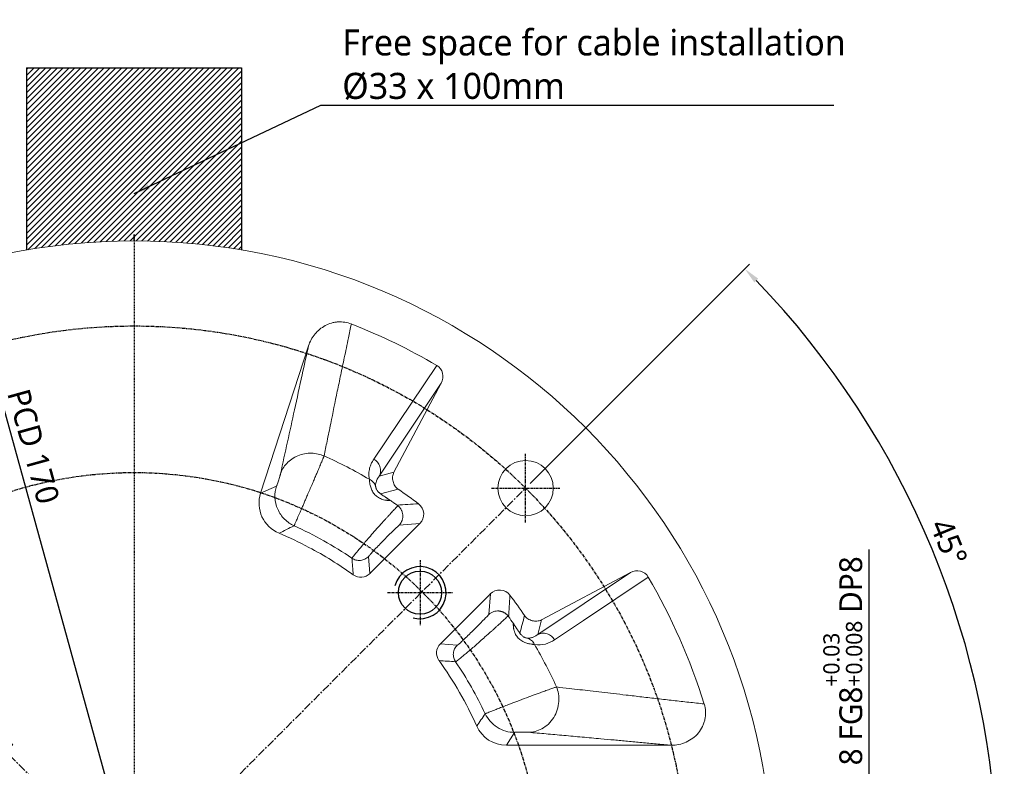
# Model space of a CAD drawing. Header units: millimetres. Extents: x 0 to 5219, y 0 to 2970.
# Tile 191 of 228: x 4818 to 4969, y 142 to 256. Entities that reach past the tile are written whole.
import ezdxf

# ---------------------------------------------------------------- set-up
doc = ezdxf.new("R2010")
doc.units = ezdxf.units.MM
doc.header["$LTSCALE"] = 0.2
doc.linetypes.add('CENTER2', pattern=[1.125, 0.75, -0.125, 0.125, -0.125])
doc.linetypes.add('CENTERX2', pattern=[4, 2.5, -0.5, 0.5, -0.5])
for name, color, linetype in [('01_Object Line', 4, 'Continuous'), ('02_Center Line', 1, 'CENTER2'), ('05_Section Line', 3, 'Continuous')]:
    doc.layers.add(name, color=color, linetype=linetype)
doc.styles.add('Rainbow-4.0 Style', font='malgunsl.ttf')
doc.dimstyles.new('Rainbow-4.0 Style', dxfattribs={"dimtxt": 3.5, "dimasz": 2.5, "dimexe": 1, "dimexo": 1, "dimgap": 1, "dimtad": 1, "dimdsep": 46, "dimtxsty": 'Rainbow-4.0 Style', "dimcen": 0, "dimclrd": 251, "dimclre": 251, "dimclrt": 7, "dimazin": 3, "dimtp": 0.1, "dimtm": 0.1, "dimtfac": 0.61, "dimtmove": 0, "dimatfit": 3, "dimfxl": 1, "dimlwd": -1, "dimlwe": -1, "dimarcsym": 1})
doc.dimstyles.new('Rainbow-4.0 Style$3', dxfattribs={"dimtxt": 3.5, "dimasz": 2.5, "dimexe": 1, "dimexo": 1, "dimgap": 1, "dimtad": 1, "dimtoh": 1, "dimdsep": 46, "dimtxsty": 'Rainbow-4.0 Style', "dimcen": 0, "dimclrd": 251, "dimclre": 251, "dimclrt": 7, "dimazin": 3, "dimtp": 0.1, "dimtm": 0.1, "dimtfac": 0.61, "dimtmove": 0, "dimatfit": 3, "dimfxl": 1, "dimlwd": -1, "dimlwe": -1, "dimarcsym": 1})

# ---------------------------------------------------------------- blocks, each defined once
blk = doc.blocks.new('A$C48e13476')
at = {"ltscale": 2.5}
blk.add_circle((0, 0), 3.32, dxfattribs=at)
at = {"layer": '02_Center Line', "ltscale": 2.5}
for p, q in [((0, 5), (0, -5)), ((-5, 0), (5, 0))]:
    blk.add_line(p, q, dxfattribs=at)
at = {"layer": '05_Section Line', "ltscale": 2.5}
blk.add_arc((0, 0), 4, 255, 165, dxfattribs=at)
blk = doc.blocks.new('A$Cc2a0bf7b')
at = {"linetype": 'Continuous', "lineweight": 18}
for p, q in [((19.42, 59.33), (26.77, 81.93)), ((36.81, 64.54), (46.45, 78.93)), ((47.15, 76.19), (37.64, 61.96)), ((47.15, 76.19), (39.89, 62.54)), ((37.64, 61.96), (39.89, 62.54)), ((19.42, 59.33), (21.86, 60.42)), ((37.85, 59.22), (40.53, 59.94)), ((43.88, 54.69), (36.21, 47.02)), ((43.88, 54.69), (40.69, 54.44)), ((35.99, 49.59), (36.21, 47.02)), ((61.96, 37.64), (76.19, 47.15)), ((62.54, 39.89), (76.19, 47.15)), ((47.02, 36.21), (54.69, 43.88)), ((54.44, 40.7), (54.69, 43.88)), ((62.54, 39.89), (61.96, 37.64)), ((47.02, 36.21), (49.59, 35.98)), ((58.42, 22.62), (57.15, 20.64)), ((82.46, 20.64), (57.15, 20.64))]:
    blk.add_line(p, q, dxfattribs=at)
at = {"linetype": 'Continuous', "lineweight": 18, "flags": 128}
blk.add_lwpolyline([(64.54, 36.81), (66.08, 37.84), (68.98, 39.79), (78.93, 46.45)], dxfattribs=at)
at = {"linetype": 'Continuous', "lineweight": 18}
for centre, radius in [((0, 0), 98.05), ((60.1, 60.1), 4.25)]:
    blk.add_circle(centre, radius, dxfattribs=at)
blk.add_arc((0, 0), 57.64, 24.1605, 35.6992, dxfattribs=at)
for centre, major_axis, ratio, start_param, end_param in [((-0.07, -0.14), (-40.07, -82.53), 1, 3.0618, 3.220774), ((45.37, 77.11), (1.18, 1.76), 0.94444, 4.81882, 6.337308), ((24.18, 57.79), (4.56, 2.06), 0.998889, 2.404624, 3.892375), ((42.46, 56.1), (2, 0.15), 0.998562, 5.421308, 7.128512), ((34.8, 48.43), (-0.18, 1.99), 0.998964, 2.43133, 3.83859), ((77.11, 45.37), (1.76, 1.18), 0.94444, 6.229061, 7.747551), ((-0.31, -0.14), (-84.13, -37.01), 0.999999, 3.026586, 3.258724), ((56.1, 42.46), (0.15, 2), 0.998562, 5.437848, 7.145021), ((48.43, 34.8), (1.99, -0.18), 0.998964, 2.444481, 3.85198), ((57.15, 25.64), (-2.7, -4.21), 0.999141, 5.704173, 6.852522)]:
    blk.add_ellipse(centre, major_axis=major_axis, ratio=ratio, start_param=start_param, end_param=end_param, dxfattribs=at)
for points, knots in [([(26.77, 81.93), (26.88, 82.27), (27.01, 82.58), (27.26, 83.03), (27.35, 83.18), (27.54, 83.47), (27.65, 83.61), (27.98, 84.01), (28.22, 84.25), (28.75, 84.69), (29.04, 84.88), (29.65, 85.2), (29.97, 85.33), (30.46, 85.48), (30.63, 85.52), (30.97, 85.58), (31.15, 85.6), (31.66, 85.63), (32, 85.62), (32.69, 85.51), (33.03, 85.42), (33.35, 85.29)], [0, 0, 0, 0, 0.125, 0.125, 0.1875, 0.1875, 0.25, 0.25, 0.375, 0.375, 0.5, 0.5, 0.625, 0.625, 0.6875, 0.6875, 0.75, 0.75, 0.875, 0.875, 1, 1, 1, 1]), ([(29.16, 65.05), (29.31, 65.79), (29.66, 67.45), (30.33, 70.76), (31.03, 74.16), (31.73, 77.52), (32.3, 80.25), (32.84, 82.85), (33.2, 84.58), (33.35, 85.29)], [0, 0, 0, 0, 0.110008, 0.244069, 0.488375, 0.613069, 0.742949, 0.893664, 1, 1, 1, 1]), ([(26.77, 81.93), (26.45, 80.45), (25.73, 77.18), (24.66, 72.27), (23.55, 67.21), (22.83, 63.92), (22.48, 62.28)], [0, 0, 0, 0, 0.227261, 0.500001, 0.750001, 1, 1, 1, 1]), ([(22.48, 62.28), (22.57, 62.56), (22.69, 62.83), (23.01, 63.38), (23.2, 63.64), (23.65, 64.13), (23.91, 64.36), (24.49, 64.76), (24.8, 64.94), (25.47, 65.21), (25.82, 65.32), (26.53, 65.44), (26.89, 65.47), (27.58, 65.45), (27.92, 65.41), (28.57, 65.27), (28.88, 65.17), (29.16, 65.05)], [0, 0, 0, 0, 0.125, 0.125, 0.25, 0.25, 0.375, 0.375, 0.5, 0.5, 0.625, 0.625, 0.75, 0.75, 0.875, 0.875, 1, 1, 1, 1]), ([(29.16, 65.05), (29.15, 65.02), (29.13, 64.97), (29.09, 64.87), (29.04, 64.74), (28.97, 64.58), (28.89, 64.39), (28.8, 64.15), (28.68, 63.86), (28.53, 63.52), (28.36, 63.1), (28.15, 62.6), (27.9, 62.03), (27.62, 61.37), (27.31, 60.64), (26.96, 59.84), (26.64, 59.09), (26.35, 58.43), (26.11, 57.85), (25.87, 57.3), (25.64, 56.79), (25.43, 56.31), (25.24, 55.88), (25.08, 55.5), (24.94, 55.18), (24.82, 54.91), (24.73, 54.7), (24.65, 54.54), (24.6, 54.42), (24.57, 54.35), (24.56, 54.34), (24.56, 54.33)], [0, 0, 0, 0, 0.01478, 0.031446, 0.050161, 0.071102, 0.094465, 0.120457, 0.149293, 0.181187, 0.216337, 0.25491, 0.297013, 0.342666, 0.391772, 0.444079, 0.499166, 0.538191, 0.57757, 0.617059, 0.656409, 0.69538, 0.733741, 0.771286, 0.807835, 0.843238, 0.877377, 0.910167, 0.941549, 0.971496, 1, 1, 1, 1]), ([(36.81, 64.54), (36.79, 64.52), (36.73, 64.43), (36.63, 64.27), (36.52, 64.07), (36.39, 63.82), (36.27, 63.52), (36.11, 63.03), (36.04, 62.57), (36.04, 62.14), (36.05, 61.92), (36.08, 61.69), (36.1, 61.54), (36.12, 61.46)], [0, 0, 0, 0, 0.03338, 0.101799, 0.185627, 0.256292, 0.382337, 0.501735, 0.752193, 0.813229, 0.874355, 0.936587, 1, 1, 1, 1]), ([(37.64, 61.96), (37.74, 62.16), (37.89, 62.62), (37.8, 63.42), (37.39, 64.12), (37, 64.43), (36.81, 64.54)], [0.218774, 0.218774, 0.218774, 0.218774, 0.3610788, 0.5032999, 0.6455209, 0.7813418, 0.7813418, 0.7813418, 0.7813418]), ([(21.86, 60.42), (21.86, 60.43), (21.87, 60.43), (21.87, 60.44), (21.88, 60.46), (21.9, 60.5), (21.92, 60.56), (21.97, 60.69), (22.05, 60.91), (22.16, 61.23), (22.27, 61.56), (22.35, 61.82), (22.4, 62), (22.43, 62.12), (22.46, 62.22), (22.47, 62.26), (22.48, 62.28)], [0, 0, 0, 0, 0.030824, 0.061836, 0.093287, 0.125417, 0.18825, 0.250618, 0.375372, 0.500048, 0.625218, 0.749701, 0.811844, 0.874706, 0.937624, 1, 1, 1, 1]), ([(39.89, 62.54), (39.78, 62.32), (39.71, 62.08), (39.68, 61.72), (39.68, 61.6), (39.7, 61.36), (39.72, 61.24), (39.78, 61.01), (39.82, 60.89), (39.91, 60.67), (39.97, 60.56), (40.1, 60.36), (40.17, 60.27), (40.34, 60.09), (40.43, 60.01), (40.53, 59.94)], [0, 0, 0, 0, 0.25, 0.25, 0.375, 0.375, 0.5, 0.5, 0.625, 0.625, 0.75, 0.75, 0.875, 0.875, 1, 1, 1, 1]), ([(37.08, 60.37), (37.01, 60.6), (36.89, 60.82), (36.56, 61.2), (36.34, 61.35), (36.12, 61.46)], [0, 0, 0, 0, 0.5, 0.5, 1, 1, 1, 1]), ([(39.32, 58.22), (39.28, 58.22), (39.19, 58.22), (39.05, 58.22), (38.92, 58.22), (38.78, 58.23), (38.58, 58.26), (38.3, 58.31), (37.97, 58.41), (37.66, 58.56), (37.26, 58.8), (36.92, 59.13), (36.65, 59.5), (36.49, 59.81), (36.37, 60.12), (36.27, 60.42), (36.21, 60.68), (36.17, 60.91), (36.14, 61.12), (36.12, 61.31), (36.12, 61.41), (36.12, 61.46)], [0, 0, 0, 0, 0.0253302, 0.0503616, 0.0751365, 0.0997066, 0.1241326, 0.1814069, 0.2375357, 0.2919564, 0.345592, 0.454932, 0.5126505, 0.5739811, 0.6383654, 0.7056905, 0.7633484, 0.821738, 0.8807569, 0.9402437, 1, 1, 1, 1]), ([(37.08, 60.37), (37.08, 60.4), (37.07, 60.51), (37.08, 60.74), (37.14, 61), (37.23, 61.26), (37.33, 61.5), (37.47, 61.74), (37.59, 61.89), (37.64, 61.96)], [0, 0, 0, 0, 0.042617, 0.166451, 0.372591, 0.493497, 0.654402, 0.838287, 1, 1, 1, 1]), ([(21.86, 60.42), (21.69, 59.9), (21.6, 59.3), (21.65, 58.08), (21.79, 57.44), (22.3, 56.28), (22.67, 55.75), (23.55, 54.89), (24.05, 54.56), (24.56, 54.33)], [0, 0, 0, 0, 0.25, 0.25, 0.5, 0.5, 0.75, 0.75, 1, 1, 1, 1]), ([(37.85, 59.22), (37.83, 59.23), (37.78, 59.26), (37.72, 59.31), (37.64, 59.37), (37.56, 59.45), (37.46, 59.55), (37.35, 59.69), (37.25, 59.85), (37.17, 60.01), (37.12, 60.16), (37.09, 60.28), (37.08, 60.35), (37.08, 60.37)], [0, 0, 0, 0, 0.030716, 0.066029, 0.106187, 0.155639, 0.206624, 0.300381, 0.417379, 0.539228, 0.674809, 0.852767, 1, 1, 1, 1]), ([(39.32, 58.22), (39.28, 58.25), (39.19, 58.31), (39.07, 58.39), (38.95, 58.47), (38.84, 58.55), (38.73, 58.62), (38.63, 58.69), (38.47, 58.8), (38.26, 58.94), (38.04, 59.09), (37.91, 59.18), (37.85, 59.22)], [0, 0, 0, 0, 0.077982, 0.153469, 0.226392, 0.296734, 0.364505, 0.429744, 0.492513, 0.679194, 0.847188, 1, 1, 1, 1]), ([(40.39, 57.48), (40.21, 57.61), (39.86, 57.86), (39.5, 58.1), (39.32, 58.22)], [0, 0, 0, 0, 0.506085, 1, 1, 1, 1]), ([(40.49, 57.41), (40.47, 57.42), (40.44, 57.45), (40.41, 57.47), (40.39, 57.48)], [0, 0, 0, 0, 0.499489, 1, 1, 1, 1]), ([(33.45, 49.35), (33.45, 49.35), (33.46, 49.36), (33.47, 49.38), (33.49, 49.41), (33.51, 49.45), (33.55, 49.5), (33.59, 49.56), (33.64, 49.62), (33.7, 49.69), (33.76, 49.78), (33.83, 49.87), (33.91, 49.97), (34, 50.07), (34.09, 50.18), (34.36, 50.51), (34.96, 51.23), (35.91, 52.34), (36.86, 53.42), (37.66, 54.34), (38.29, 55.03), (38.74, 55.51), (39.02, 55.82), (39.3, 56.12), (39.56, 56.41), (39.82, 56.69), (40.06, 56.95), (40.28, 57.19), (40.42, 57.34), (40.49, 57.41)], [0, 0, 0, 0, 0.017131, 0.034494, 0.052066, 0.069826, 0.087747, 0.105804, 0.123968, 0.142208, 0.160494, 0.178792, 0.197072, 0.215297, 0.233436, 0.251453, 0.366378, 0.500994, 0.584893, 0.668498, 0.75019, 0.780483, 0.811317, 0.842558, 0.874069, 0.905708, 0.937334, 0.968809, 1, 1, 1, 1]), ([(40.69, 54.44), (40.72, 54.47), (40.78, 54.53), (40.86, 54.63), (40.94, 54.74), (41, 54.85), (41.06, 54.96), (41.11, 55.08), (41.18, 55.28), (41.25, 55.58), (41.26, 55.91), (41.22, 56.18), (41.17, 56.39), (41.1, 56.59), (41, 56.8), (40.87, 57.02), (40.7, 57.23), (40.56, 57.35), (40.49, 57.41)], [0, 0, 0, 0, 0.041355, 0.082508, 0.123317, 0.163654, 0.203359, 0.242294, 0.280339, 0.401344, 0.518257, 0.57662, 0.638403, 0.703764, 0.764712, 0.842488, 0.921234, 1, 1, 1, 1]), ([(40.69, 54.44), (40.66, 54.4), (40.59, 54.34), (40.48, 54.23), (40.36, 54.12), (40.25, 54.01), (40.13, 53.9), (39.92, 53.7), (39.63, 53.41), (39.23, 53.02), (38.82, 52.62), (38.42, 52.21), (38.02, 51.81), (37.52, 51.29), (37.06, 50.81), (36.67, 50.4), (36.43, 50.14), (36.23, 49.92), (36.11, 49.77), (36.03, 49.67), (35.99, 49.62), (35.99, 49.6), (35.99, 49.59)], [0, 0, 0, 0, 0.021093, 0.042012, 0.062799, 0.0835, 0.104158, 0.124819, 0.187257, 0.2497, 0.312247, 0.374962, 0.437702, 0.499988, 0.624716, 0.687629, 0.749906, 0.812266, 0.874861, 0.916725, 0.958306, 1, 1, 1, 1]), ([(24.56, 54.33), (24.17, 54.14), (23.4, 53.76), (22.63, 53.37), (22.25, 53.17)], [0, 0, 0, 0, 0.5026883, 1, 1, 1, 1]), ([(33.64, 46.81), (31.48, 48.36), (27.74, 50.67), (23.81, 52.52), (22.25, 53.17)], [0.0449587, 0.0449587, 0.0449587, 0.0449587, 0.6011817, 0.9549568, 0.9549568, 0.9549568, 0.9549568]), ([(33.45, 49.35), (32.04, 50.3), (30.59, 51.2), (27.62, 52.86), (26.1, 53.63), (24.56, 54.33)], [0, 0, 0, 0, 0.5, 0.5, 1, 1, 1, 1]), ([(33.45, 49.35), (33.63, 49.23), (33.83, 49.13), (34.28, 49.01), (34.52, 48.99), (35, 49.04), (35.24, 49.1), (35.65, 49.31), (35.84, 49.44), (35.99, 49.59)], [0, 0, 0, 0, 0.25, 0.25, 0.5, 0.5, 0.75, 0.75, 1, 1, 1, 1]), ([(33.64, 46.81), (33.61, 47.23), (33.55, 48.08), (33.48, 48.92), (33.45, 49.35)], [0, 0, 0, 0, 0.493481, 1, 1, 1, 1]), ([(57.69, 43.67), (57.68, 43.4), (57.65, 42.85), (57.6, 42.02), (57.55, 41.2), (57.51, 40.66), (57.48, 40.39)], [0, 0, 0, 0, 0.247498, 0.496664, 0.747498, 1, 1, 1, 1]), ([(57.41, 40.49), (57.38, 40.52), (57.32, 40.59), (57.23, 40.69), (57.12, 40.78), (57.01, 40.87), (56.89, 40.95), (56.77, 41.02), (56.65, 41.08), (56.52, 41.13), (56.38, 41.17), (56.25, 41.21), (56.12, 41.23), (55.9, 41.26), (55.58, 41.25), (55.26, 41.18), (55, 41.08), (54.81, 40.98), (54.61, 40.85), (54.5, 40.75), (54.44, 40.7)], [0, 0, 0, 0, 0.03913, 0.078772, 0.118779, 0.15904, 0.199472, 0.240025, 0.280639, 0.321177, 0.361518, 0.401561, 0.441212, 0.480385, 0.599972, 0.718503, 0.783032, 0.8521, 0.924765, 1, 1, 1, 1]), ([(49.35, 33.45), (49.35, 33.45), (49.36, 33.46), (49.38, 33.47), (49.41, 33.48), (49.44, 33.51), (49.48, 33.53), (49.52, 33.56), (49.56, 33.59), (49.61, 33.63), (49.66, 33.66), (49.7, 33.7), (49.75, 33.74), (49.8, 33.78), (49.85, 33.81), (49.89, 33.85), (49.94, 33.89), (49.98, 33.92), (50.02, 33.96), (50.06, 33.99), (50.1, 34.02), (50.13, 34.04), (50.16, 34.07), (50.19, 34.09), (50.21, 34.11), (50.36, 34.23), (50.68, 34.49), (51.22, 34.95), (51.84, 35.48), (52.48, 36.03), (53.16, 36.64), (53.94, 37.33), (54.65, 37.96), (55.2, 38.45), (55.52, 38.74), (55.83, 39.03), (56.13, 39.3), (56.42, 39.56), (56.69, 39.82), (56.95, 40.06), (57.19, 40.28), (57.34, 40.42), (57.41, 40.49)], [0, 0, 0, 0, 0.01722, 0.033791, 0.049719, 0.065013, 0.079675, 0.093711, 0.107122, 0.119911, 0.13208, 0.143629, 0.154558, 0.164865, 0.174552, 0.183618, 0.192063, 0.199886, 0.207089, 0.21367, 0.219631, 0.22497, 0.229689, 0.233788, 0.237265, 0.240122, 0.304131, 0.368107, 0.433146, 0.501315, 0.55642, 0.625867, 0.716986, 0.750394, 0.781461, 0.812561, 0.843702, 0.874891, 0.906127, 0.937397, 0.968689, 1, 1, 1, 1]), ([(49.59, 35.98), (49.59, 35.98), (49.6, 35.99), (49.62, 36), (49.64, 36.01), (49.68, 36.03), (49.71, 36.06), (49.79, 36.12), (49.92, 36.23), (50.14, 36.43), (50.4, 36.67), (50.81, 37.06), (51.29, 37.52), (51.81, 38.02), (52.21, 38.42), (52.62, 38.82), (53.02, 39.23), (53.41, 39.63), (53.74, 39.97), (54.02, 40.25), (54.24, 40.48), (54.37, 40.62), (54.44, 40.7)], [0, 0, 0, 0, 0.02095, 0.041807, 0.062618, 0.08343, 0.104289, 0.125243, 0.18784, 0.250152, 0.312325, 0.375286, 0.499965, 0.562167, 0.624942, 0.687563, 0.750155, 0.812422, 0.874858, 0.916784, 0.95838, 1, 1, 1, 1]), ([(57.48, 40.39), (57.47, 40.41), (57.45, 40.44), (57.42, 40.47), (57.41, 40.49)], [0, 0, 0, 0, 0.500653, 1, 1, 1, 1]), ([(59.22, 37.85), (59.2, 37.88), (59.15, 37.96), (59.06, 38.08), (58.97, 38.21), (58.87, 38.36), (58.74, 38.55), (58.59, 38.77), (58.41, 39.03), (58.29, 39.22), (58.22, 39.32)], [0, 0, 0, 0, 0.090152, 0.185209, 0.286022, 0.393359, 0.507863, 0.658033, 0.822038, 1, 1, 1, 1]), ([(58.22, 39.32), (58.22, 39.27), (58.21, 39.17), (58.22, 39.02), (58.22, 38.87), (58.24, 38.71), (58.26, 38.56), (58.29, 38.41), (58.32, 38.26), (58.37, 38.11), (58.44, 37.91), (58.56, 37.65), (58.74, 37.36), (58.96, 37.09), (59.31, 36.77), (59.82, 36.46), (60.28, 36.3), (60.67, 36.2), (60.92, 36.16), (61.15, 36.13), (61.31, 36.12), (61.41, 36.12), (61.46, 36.12)], [0, 0, 0, 0, 0.028769, 0.05689, 0.084386, 0.111286, 0.137618, 0.163423, 0.188746, 0.213641, 0.238171, 0.292072, 0.345506, 0.3996, 0.455515, 0.57315, 0.701347, 0.738161, 0.8429, 0.888224, 0.940585, 1, 1, 1, 1]), ([(59.94, 40.53), (59.82, 40.08), (59.59, 39.19), (59.34, 38.29), (59.22, 37.85)], [0, 0, 0, 0, 0.502882, 1, 1, 1, 1]), ([(59.94, 40.53), (60.08, 40.33), (60.26, 40.17), (60.56, 39.97), (60.67, 39.91), (60.89, 39.82), (61.01, 39.78), (61.24, 39.72), (61.36, 39.7), (61.6, 39.68), (61.72, 39.68), (61.96, 39.7), (62.08, 39.72), (62.31, 39.79), (62.43, 39.83), (62.54, 39.89)], [0, 0, 0, 0, 0.25, 0.25, 0.375, 0.375, 0.5, 0.5, 0.625, 0.625, 0.75, 0.75, 0.875, 0.875, 1, 1, 1, 1]), ([(60.37, 37.08), (60.36, 37.08), (60.33, 37.09), (60.26, 37.1), (60.15, 37.12), (60.01, 37.17), (59.86, 37.24), (59.69, 37.34), (59.53, 37.48), (59.39, 37.62), (59.29, 37.74), (59.24, 37.81), (59.22, 37.85)], [0, 0, 0, 0, 0.0631273, 0.174127, 0.3252813, 0.460843, 0.5827413, 0.6909509, 0.7935701, 0.8938295, 0.9479047, 1, 1, 1, 1]), ([(64.54, 36.81), (64.43, 37.01), (64.27, 37.21), (63.88, 37.53), (63.64, 37.67), (63.14, 37.83), (62.88, 37.86), (62.39, 37.81), (62.16, 37.74), (61.96, 37.64)], [0, 0, 0, 0, 0.25, 0.25, 0.5, 0.5, 0.75, 0.75, 1, 1, 1, 1]), ([(61.96, 37.64), (61.92, 37.6), (61.82, 37.53), (61.66, 37.42), (61.47, 37.32), (61.26, 37.23), (61.05, 37.15), (60.84, 37.1), (60.62, 37.07), (60.45, 37.08), (60.37, 37.08)], [0, 0, 0, 0, 0.105496, 0.22073, 0.345619, 0.506848, 0.627435, 0.752215, 0.876457, 1, 1, 1, 1]), ([(61.46, 36.12), (61.35, 36.34), (61.2, 36.56), (60.82, 36.89), (60.6, 37.01), (60.37, 37.08)], [0, 0, 0, 0, 0.5, 0.5, 1, 1, 1, 1]), ([(61.46, 36.12), (62.1, 36), (62.65, 36.05), (63.66, 36.31), (64.12, 36.53), (64.54, 36.81)], [0, 0, 0, 0, 0.5, 0.5, 1, 1, 1, 1]), ([(49.59, 35.98), (49.44, 35.83), (49.3, 35.65), (49.1, 35.23), (49.04, 35), (48.99, 34.52), (49.01, 34.28), (49.13, 33.83), (49.23, 33.63), (49.35, 33.45)], [0, 0, 0, 0, 0.25, 0.25, 0.5, 0.5, 0.75, 0.75, 1, 1, 1, 1]), ([(49.35, 33.45), (48.93, 33.48), (48.08, 33.55), (47.23, 33.61), (46.81, 33.63)], [0, 0, 0, 0, 0.5032182, 1, 1, 1, 1]), ([(64.85, 29.59), (64.83, 29.58), (64.77, 29.56), (64.64, 29.51), (64.43, 29.45), (64.05, 29.32), (63.47, 29.12), (62.79, 28.87), (62.17, 28.64), (61.38, 28.35), (60.22, 27.92), (58.82, 27.39), (57.6, 26.93), (56.64, 26.56), (55.91, 26.28), (55.28, 26.03), (54.81, 25.84), (54.41, 25.69), (54.16, 25.59), (54.02, 25.53), (53.95, 25.5), (53.91, 25.49), (53.9, 25.48), (53.9, 25.48)], [0, 0, 0, 0, 0.0136225, 0.0347099, 0.0630654, 0.0986473, 0.1714709, 0.2307833, 0.2663322, 0.3106837, 0.3979432, 0.4932063, 0.5783329, 0.637857, 0.6981005, 0.7503897, 0.8082388, 0.8485608, 0.9085804, 0.9377312, 0.9627086, 0.9834754, 1, 1, 1, 1]), ([(64.85, 29.59), (64.98, 29.27), (65.07, 28.92), (65.2, 28.16), (65.22, 27.76), (65.17, 26.93), (65.09, 26.51), (64.83, 25.68), (64.65, 25.27), (64.19, 24.53), (63.91, 24.19), (63.3, 23.61), (62.96, 23.36), (62.27, 22.99), (61.91, 22.85), (61.22, 22.67), (60.88, 22.63), (60.56, 22.63)], [0, 0, 0, 0, 0.125, 0.125, 0.25, 0.25, 0.375, 0.375, 0.5, 0.5, 0.625, 0.625, 0.75, 0.75, 0.875, 0.875, 1, 1, 1, 1]), ([(87.52, 26.98), (86.73, 27.07), (85.15, 27.24), (82.76, 27.52), (80.37, 27.79), (77.96, 28.06), (75.7, 28.33), (73.06, 28.63), (70.15, 28.97), (67.24, 29.31), (65.5, 29.51), (64.85, 29.59)], [0, 0, 0, 0, 0.107273, 0.214555, 0.321847, 0.429152, 0.536471, 0.622026, 0.777344, 0.917085, 1, 1, 1, 1]), ([(87.52, 26.98), (87.64, 26.6), (87.7, 26.21), (87.73, 25.62), (87.73, 25.42), (87.7, 25.03), (87.67, 24.84), (87.6, 24.45), (87.54, 24.26), (87.42, 23.89), (87.34, 23.7), (87.08, 23.17), (86.87, 22.84), (86.37, 22.23), (86.08, 21.96), (85.45, 21.49), (85.11, 21.29), (84.39, 20.97), (84.02, 20.84), (83.24, 20.68), (82.85, 20.64), (82.46, 20.64)], [0, 0, 0, 0, 0.125, 0.125, 0.1875, 0.1875, 0.25, 0.25, 0.3125, 0.3125, 0.375, 0.375, 0.5, 0.5, 0.625, 0.625, 0.75, 0.75, 0.875, 0.875, 1, 1, 1, 1]), ([(52.59, 23.59), (52.81, 23.9), (53.25, 24.53), (53.68, 25.16), (53.9, 25.48)], [0, 0, 0, 0, 0.4951851, 1, 1, 1, 1]), ([(53.9, 25.48), (54.09, 25.08), (54.34, 24.69), (54.97, 23.97), (55.34, 23.65), (56.15, 23.14), (56.6, 22.94), (57.51, 22.68), (57.97, 22.62), (58.42, 22.62)], [0, 0, 0, 0, 0.25, 0.25, 0.5, 0.5, 0.75, 0.75, 1, 1, 1, 1]), ([(60.56, 22.63), (60.54, 22.63), (60.52, 22.63), (60.48, 22.63), (60.42, 22.64), (60.35, 22.64), (60.23, 22.64), (60.03, 22.65), (59.73, 22.65), (59.36, 22.65), (59, 22.65), (58.75, 22.64), (58.59, 22.64), (58.5, 22.63), (58.43, 22.63), (58.42, 22.62), (58.42, 22.62)], [0, 0, 0, 0, 0.0305436, 0.0611759, 0.0921698, 0.1237888, 0.1852111, 0.2482336, 0.3741256, 0.5008145, 0.6275225, 0.7533204, 0.8160069, 0.8770625, 0.9391717, 1, 1, 1, 1]), ([(82.46, 20.64), (81.69, 20.71), (80.18, 20.85), (77.95, 21.06), (75.79, 21.26), (73.7, 21.45), (71.38, 21.66), (68.82, 21.89), (66.01, 22.15), (63.27, 22.39), (61.45, 22.55), (60.56, 22.63)], [0, 0, 0, 0, 0.107351, 0.211027, 0.311027, 0.407351, 0.500001, 0.630553, 0.757403, 0.880551, 1, 1, 1, 1])]:
    blk.add_open_spline(points, degree=3, knots=knots, dxfattribs=at)
for points in [[(36.12, 61.46), (33.87, 62.78), (31.54, 63.98), (29.16, 65.05)], [(40.53, 59.94), (41.6, 59.22), (42.65, 58.47), (43.67, 57.69)], [(43.67, 57.69), (42.57, 57.65), (41.47, 57.58), (40.39, 57.48)], [(57.69, 43.67), (58.47, 42.65), (59.22, 41.6), (59.94, 40.53)], [(58.22, 39.32), (57.98, 39.68), (57.73, 40.03), (57.48, 40.39)], [(61.46, 36.12), (62.7, 34), (63.83, 31.82), (64.85, 29.59)], [(53.9, 25.48), (52.59, 28.25), (51.07, 30.92), (49.35, 33.45)]]:
    blk.add_open_spline(points, degree=3, dxfattribs=at)
at = {"layer": '02_Center Line', "ltscale": 2.5}
for p, q in [((0, 98.05), (0, 99.05)), ((60.1, 54.85), (60.1, 65.35)), ((54.85, 60.1), (65.35, 60.1))]:
    blk.add_line(p, q, dxfattribs=at)
at = {"layer": '02_Center Line'}
blk.add_line((0, 99.05), (0, -99.05), dxfattribs=at)
at = {"layer": '02_Center Line', "linetype": 'CENTERX2', "ltscale": 2.5}
for p, q in [((-60.1, 60.1), (60.1, -60.1)), ((-60.1, -60.1), (60.1, 60.1))]:
    blk.add_line(p, q, dxfattribs=at)
at = {"layer": '02_Center Line', "linetype": 'CENTERX2'}
for radius in [85, 62.5]:
    blk.add_circle((0, 0), radius, dxfattribs=at)
at = {"ltscale": 2.5}
blk.add_blockref('A$C48e13476', (43.89, 44.06), dxfattribs=at)
blk = doc.blocks.new('*D111')
at = {"color": 251, "linetype": 'ByBlock', "transparency": 16777216}
for p, q in [((4948.3, 138.14), (4948.3, 174.84)), ((4896.48, 138.14), (4949.3, 138.14)), ((4948.3, 132.64), (4948.3, 135.64)), ((4896.48, 130.14), (4949.3, 130.14))]:
    blk.add_line(p, q, dxfattribs=at)
at = {"color": 251, "transparency": 16777216}
for points in [[(4947.88, 135.64), (4948.71, 135.64), (4948.3, 138.14)], [(4947.88, 132.64), (4948.71, 132.64), (4948.3, 130.14)]]:
    blk.add_solid(points, dxfattribs=at)
at = {"layer": 'Defpoints', "color": 0, "transparency": 16777216}
for p in [(4895.48, 138.14), (4948.3, 138.14), (4895.48, 130.14)]:
    blk.add_point(p, dxfattribs=at)
at = {"color": 7, "transparency": 16777216, "insert": (4944.28, 157.74), "char_height": 3.5, "attachment_point": 5, "rotation": 90, "style": 'Rainbow-4.0 Style'}
blk.add_mtext('8 FG8{}{\\H0.71x;\\C3;\\S+0.03^ +0.008;}{{}} DP8', dxfattribs=at)
blk = doc.blocks.new('*D114')
at = {"color": 251, "linetype": 'ByBlock', "transparency": 16777216}
for p, q in [((4896.29, 184.95), (4929.93, 218.6)), ((4935.52, 124.14), (4969.06, 124.14))]:
    blk.add_line(p, q, dxfattribs=at)
blk.add_arc((4835.48, 124.14), 132.58, 1.0804, 43.9196, dxfattribs=at)
at = {"color": 251, "transparency": 16777216}
for points in [[(4930.68, 215.81), (4931.27, 216.4), (4929.23, 217.89)], [(4968.45, 126.64), (4967.62, 126.63), (4968.06, 124.14)]]:
    blk.add_solid(points, dxfattribs=at)
at = {"layer": 'Defpoints', "color": 0, "transparency": 16777216}
for p in [(4895.58, 184.24), (4963.54, 158.45), (4736.43, 124.14), (4934.52, 124.14), (4775.37, 64.03)]:
    blk.add_point(p, dxfattribs=at)
at = {"color": 7, "transparency": 16777216, "insert": (4960.53, 175.94), "char_height": 3.5, "attachment_point": 5, "rotation": 292.5, "style": 'Rainbow-4.0 Style'}
blk.add_mtext('45°', dxfattribs=at)
blk = doc.blocks.new('*D115')
at = {"color": 251, "linetype": 'ByBlock', "transparency": 16777216}
for p, q in [((4935.52, 124.14), (4969.06, 124.14)), ((4896.29, 63.33), (4929.93, 29.68))]:
    blk.add_line(p, q, dxfattribs=at)
blk.add_arc((4835.48, 124.14), 132.58, 316.0804, 358.9196, dxfattribs=at)
at = {"color": 251, "transparency": 16777216}
for points in [[(4967.62, 121.64), (4968.45, 121.64), (4968.06, 124.14)], [(4931.27, 31.88), (4930.68, 32.47), (4929.23, 30.39)]]:
    blk.add_solid(points, dxfattribs=at)
at = {"layer": 'Defpoints', "color": 0, "transparency": 16777216}
for p in [(4775.37, 184.24), (4736.43, 124.14), (4934.52, 124.14), (4895.58, 64.03), (4950.3, 57.85)]:
    blk.add_point(p, dxfattribs=at)
at = {"color": 7, "transparency": 16777216, "insert": (4955.4, 74.47), "char_height": 3.5, "attachment_point": 5, "rotation": 67.5, "style": 'Rainbow-4.0 Style'}
blk.add_mtext('45°', dxfattribs=at)
blk = doc.blocks.new('*D118')
at = {"color": 251, "linetype": 'ByBlock', "transparency": 16777216}
blk.add_line((4882.25, 86.56), (4788.7, 161.72), dxfattribs=at)
at = {"color": 251, "transparency": 16777216}
for points in [[(4788.96, 162.04), (4788.44, 161.39), (4786.75, 163.28)], [(4882.51, 86.88), (4881.99, 86.23), (4884.2, 84.99)]]:
    blk.add_solid(points, dxfattribs=at)
at = {"layer": 'Defpoints', "color": 0, "transparency": 16777216}
for p in [(4786.75, 163.28), (4884.2, 84.99)]:
    blk.add_point(p, dxfattribs=at)
at = {"color": 7, "transparency": 16777216, "insert": (4809.22, 148.85), "char_height": 3.5, "attachment_point": 5, "rotation": 321.22, "style": 'Rainbow-4.0 Style'}
blk.add_mtext('PCD 125', dxfattribs=at)
blk = doc.blocks.new('*D119')
at = {"color": 251, "linetype": 'ByBlock', "transparency": 16777216}
blk.add_line((4857.45, 44.62), (4813.5, 203.66), dxfattribs=at)
at = {"color": 251, "transparency": 16777216}
for points in [[(4813.9, 203.77), (4813.1, 203.55), (4812.83, 206.07)], [(4857.85, 44.73), (4857.05, 44.51), (4858.12, 42.21)]]:
    blk.add_solid(points, dxfattribs=at)
at = {"layer": 'Defpoints', "color": 0, "transparency": 16777216}
for p in [(4812.83, 206.07), (4858.12, 42.21)]:
    blk.add_point(p, dxfattribs=at)
at = {"color": 7, "transparency": 16777216, "insert": (4820.02, 190.64), "char_height": 3.5, "attachment_point": 5, "rotation": 285.4477, "style": 'Rainbow-4.0 Style'}
blk.add_mtext('PCD 170', dxfattribs=at)

msp = doc.modelspace()

# ---------------------------------------------------------------- linework, layer by layer
at = {"layer": '01_Object Line', "linetype": 'Continuous'}
for p, q in [((4818.975, 248.486), (4819.22, 248.731)), ((4818.975, 247.588), (4820.118, 248.731)), ((4818.975, 246.69), (4821.016, 248.731)), ((4818.975, 245.792), (4821.914, 248.731)), ((4818.975, 244.894), (4822.812, 248.731)), ((4818.975, 243.996), (4823.71, 248.731)), ((4818.975, 243.098), (4824.608, 248.731)), ((4818.975, 242.2), (4825.506, 248.731)), ((4818.975, 241.302), (4826.404, 248.731)), ((4818.975, 240.404), (4827.302, 248.731)), ((4818.975, 239.506), (4828.2, 248.731)), ((4818.975, 238.608), (4829.098, 248.731)), ((4818.975, 237.71), (4829.996, 248.731)), ((4818.975, 236.812), (4830.894, 248.731)), ((4818.975, 235.914), (4831.792, 248.731)), ((4818.975, 235.016), (4832.691, 248.731)), ((4818.975, 234.118), (4833.589, 248.731)), ((4818.975, 233.22), (4834.487, 248.731)), ((4818.975, 232.322), (4835.385, 248.731)), ((4818.975, 231.424), (4836.283, 248.731)), ((4818.975, 230.526), (4837.181, 248.731)), ((4818.975, 229.628), (4838.079, 248.731)), ((4818.975, 228.729), (4838.977, 248.731)), ((4818.975, 227.831), (4839.875, 248.731)), ((4818.975, 226.933), (4840.773, 248.731)), ((4818.975, 226.035), (4841.671, 248.731)), ((4818.975, 225.137), (4842.569, 248.731)), ((4818.975, 224.239), (4843.467, 248.731)), ((4818.975, 223.341), (4844.365, 248.731)), ((4818.975, 222.443), (4845.263, 248.731)), ((4818.975, 221.545), (4846.161, 248.731)), ((4819.146, 220.818), (4847.059, 248.731)), ((4820.219, 220.993), (4847.957, 248.731)), ((4821.278, 221.154), (4848.855, 248.731)), ((4822.323, 221.302), (4849.753, 248.731)), ((4823.356, 221.436), (4850.651, 248.731)), ((4824.375, 221.557), (4851.549, 248.731)), ((4825.383, 221.667), (4851.975, 248.259)), ((4826.379, 221.765), (4851.975, 247.361)), ((4827.364, 221.851), (4851.975, 246.463)), ((4828.338, 221.927), (4851.975, 245.565)), ((4829.301, 221.993), (4851.975, 244.667)), ((4830.255, 222.048), (4851.975, 243.769)), ((4831.198, 222.094), (4851.975, 242.871)), ((4832.133, 222.131), (4851.975, 241.973)), ((4833.058, 222.158), (4851.975, 241.075)), ((4833.974, 222.176), (4851.975, 240.177)), ((4834.882, 222.186), (4851.975, 239.279)), ((4835.781, 222.187), (4851.975, 238.381)), ((4836.673, 222.18), (4851.975, 237.483)), ((4837.556, 222.165), (4851.975, 236.585)), ((4838.431, 222.143), (4851.975, 235.687)), ((4839.299, 222.113), (4851.975, 234.789)), ((4840.16, 222.076), (4851.975, 233.891)), ((4841.013, 222.031), (4851.975, 232.993)), ((4841.86, 221.979), (4851.975, 232.095)), ((4842.7, 221.921), (4851.975, 231.197)), ((4843.532, 221.856), (4851.975, 230.299)), ((4844.359, 221.784), (4851.975, 229.401)), ((4845.179, 221.706), (4851.975, 228.503)), ((4845.992, 221.622), (4851.975, 227.605)), ((4846.8, 221.531), (4851.975, 226.706)), ((4847.601, 221.435), (4851.975, 225.808)), ((4848.397, 221.332), (4851.975, 224.91)), ((4849.187, 221.224), (4851.975, 224.012)), ((4849.971, 221.11), (4851.975, 223.114)), ((4850.749, 220.991), (4851.975, 222.216)), ((4851.522, 220.865), (4851.975, 221.318))]:
    msp.add_line(p, q, dxfattribs=at)
at = {"layer": '01_Object Line'}
for p, q in [((4818.975, 248.731), (4818.975, 220.789)), ((4818.975, 248.731), (4851.975, 248.731)), ((4851.975, 248.731), (4851.975, 220.789))]:
    msp.add_line(p, q, dxfattribs=at)

# ---------------------------------------------------------------- block references
msp.add_blockref('A$Cc2a0bf7b', (4835.475, 124.139))

# ---------------------------------------------------------------- texts
at = {"insert": (4867.429, 243.802), "char_height": 4, "attachment_point": 7, "style": 'Rainbow-4.0 Style'}
msp.add_mtext('Free space for cable installation\\P%%C33 x 100mm', dxfattribs=at)

# ---------------------------------------------------------------- dimensions: what is measured, and where the dimension line sits
dim = msp.add_angular_dim_2l(base=(4963.54, 158.454), line1=((4934.524, 124.139), (4736.427, 124.139)), line2=((4775.371, 64.035), (4895.579, 184.243)), dimstyle='Rainbow-4.0 Style')
dim.commit()
dim.dimension.update_dxf_attribs({"geometry": '*D114', "text_midpoint": (4960.534, 175.94)})
for p1, p2, picture, middle in [((4858.116, 42.21), (4812.835, 206.068), '*D119', (4817.306, 189.888)), ((4884.197, 84.993), (4786.753, 163.285), '*D118', (4807.453, 146.654))]:
    dim = msp.add_diameter_dim_2p(p1=p1, p2=p2, dimstyle='Rainbow-4.0 Style$3', override={"dimpost": 'PCD <>', "dimatfit": 2})
    dim.commit()
    dim.dimension.update_dxf_attribs({"geometry": picture, "text_midpoint": middle, "dimtype": 163})
dim = msp.add_angular_dim_2l(base=(4950.295, 57.848), line1=((4775.371, 184.243), (4895.579, 64.035)), line2=((4934.524, 124.139), (4736.427, 124.139)), dimstyle='Rainbow-4.0 Style')
dim.commit()
dim.dimension.update_dxf_attribs({"geometry": '*D115', "text_midpoint": (4957.966, 73.402), "dimtype": 162})
dim = msp.add_linear_dim(base=(4948.295, 138.14), p1=(4895.475, 130.14), p2=(4895.475, 138.14), angle=90, text='<> FG8{}{\\H0.71x;\\C3;\\S+0.03^ +0.008;}{{}} DP8', dimstyle='Rainbow-4.0 Style', override={"dimtp": 0.03, "dimtm": -0.008, "dimtdec": 3, "dimtzin": 8})
dim.commit()
dim.dimension.update_dxf_attribs({"geometry": '*D111', "text_midpoint": (4944.279, 157.741)})

# ---------------------------------------------------------------- leaders
at = {"annotation_type": 0, "has_hookline": 1, "hookline_direction": 0, "text_width": 75.481}
msp.add_leader([(4835.475, 229.437), (4864.129, 243.002), (4866.629, 243.002)], dimstyle='Rainbow-4.0 Style', override={"dimgap": 0.8, "dimtad": 1}, dxfattribs=at)

doc.saveas('drawing.dxf')
